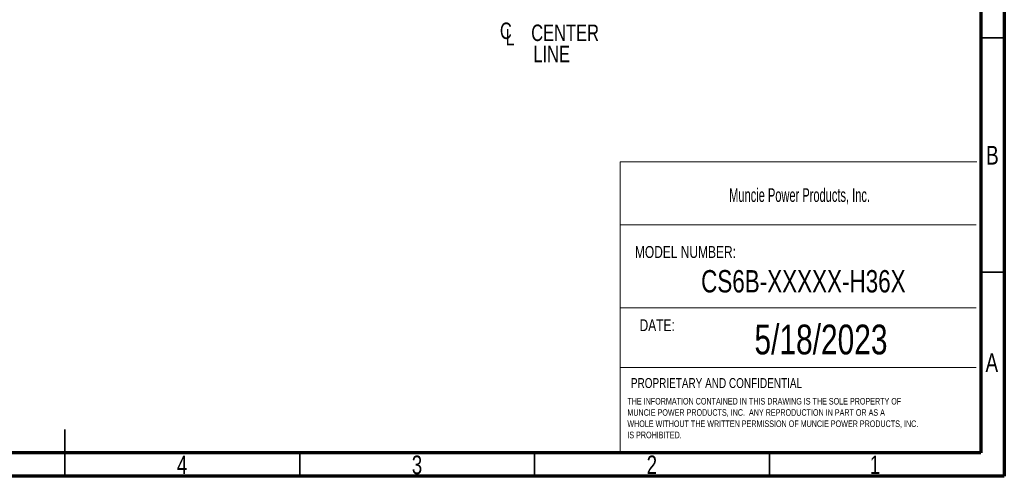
# Model space of a CAD drawing. Header units: inches. Extents: x 0.6 to 16.3, y 0.2 to 11.5.
# Tile 12 of 19: x 8.1 to 16.3, y 0.2 to 4. Entities that reach past the tile are written whole.
import ezdxf

# ---------------------------------------------------------------- set-up
doc = ezdxf.new("R2010")
doc.units = ezdxf.units.IN
doc.header["$MEASUREMENT"] = 0
doc.styles.add('SLDTEXTSTYLE0', font='TXT', dxfattribs={"width": 0.75})
doc.styles.add('SLDTEXTSTYLE1', font='TXT', dxfattribs={"width": 0.605})

# ---------------------------------------------------------------- blocks, each defined once
blk = doc.blocks.new('SW_NOTE_0')
at = {"color": 0, "linetype": 'Continuous', "lineweight": 0, "char_height": 0.055, "attachment_point": 1, "style": 'SLDTEXTSTYLE0'}
for s, insert in [('THE INFORMATION CONTAINED IN THIS DRAWING IS THE SOLE PROPERTY OF', (0, 0.0709)), ('MUNCIE POWER PRODUCTS, INC.  ANY REPRODUCTION IN PART OR AS A', (0, -0.0235)), ('WHOLE WITHOUT THE WRITTEN PERMISSION OF MUNCIE POWER PRODUCTS, INC.', (0, -0.1178)), ('IS PROHIBITED.', (0, -0.2122))]:
    blk.add_mtext(s, dxfattribs=dict(at, insert=insert))
blk = doc.blocks.new('SW_SYMBOL_MOD_CL')
at = {"color": 0, "linetype": 'Continuous', "lineweight": 0, "char_height": 30.8, "attachment_point": 5, "style": 'SLDTEXTSTYLE0'}
for s, insert in [('C', (15.7, 23.6)), ('L', (23.6, 11.8))]:
    blk.add_mtext(s, dxfattribs=dict(at, insert=insert))
blk = doc.blocks.new('SW_NOTE_0_1')
at = {"color": 0, "linetype": 'Continuous', "lineweight": 0, "xscale": 0.004470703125, "yscale": 0.004470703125, "zscale": 0.004470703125}
blk.add_blockref('SW_SYMBOL_MOD_CL', (0, 0.0191), dxfattribs=at)
at = {"color": 0, "linetype": 'Continuous', "lineweight": 0, "char_height": 0.1378, "attachment_point": 2, "style": 'SLDTEXTSTYLE0'}
for s, insert in [('CENTER', (0.5667, 0.1776)), ('LINE', (0.4541, -0.0005))]:
    blk.add_mtext(s, dxfattribs=dict(at, insert=insert))

msp = doc.modelspace()

# ---------------------------------------------------------------- linework, layer by layer
at = {"color": 7, "linetype": 'Continuous', "lineweight": 70}
for p, q in [((16.3386, 11.4961), (16.3386, 0.1969)), ((16.1417, 11.2992), (16.1417, 0.3937)), ((16.1417, 0.3937), (0.7874, 0.3937)), ((16.3386, 0.1969), (0.5906, 0.1969))]:
    msp.add_line(p, q, dxfattribs=at)
at = {"color": 7, "linetype": 'Continuous', "lineweight": 35}
for p, q in [((16.1417, 3.878), (16.3386, 3.878)), ((16.1417, 1.9094), (16.3386, 1.9094)), ((8.4646, 0.1969), (8.4646, 0.5906)), ((8.4646, 0.3937), (8.4646, 0.1969)), ((10.4331, 0.3937), (10.4331, 0.1969)), ((12.4016, 0.3937), (12.4016, 0.1969)), ((14.3701, 0.3937), (14.3701, 0.1969))]:
    msp.add_line(p, q, dxfattribs=at)
at = {"color": 7, "linetype": 'Continuous', "lineweight": 18}
for p, q in [((13.1196, 2.8375), (13.1196, 0.4021)), ((13.1196, 2.8375), (16.1084, 2.8375)), ((13.1196, 2.3076), (16.103, 2.3076)), ((13.1196, 1.61), (16.103, 1.61)), ((13.1196, 1.1103), (16.103, 1.1103))]:
    msp.add_line(p, q, dxfattribs=at)

# ---------------------------------------------------------------- block references
at = {"color": 7, "linetype": 'Continuous', "lineweight": 0}
for name, p in [('SW_NOTE_0_1', (12.0905, 3.8106)), ('SW_NOTE_0', (13.1791, 0.7837))]:
    msp.add_blockref(name, p, dxfattribs=at)

# ---------------------------------------------------------------- texts
for s, insert, char_height, attachment_point, style in [('B', (16.239, 2.9697), 0.1562, 2, 'SLDTEXTSTYLE0'), ('Muncie Power Products, Inc.', (14.0326, 2.6142), 0.114583, 1, 'SLDTEXTSTYLE1'), ('MODEL NUMBER:', (13.2424, 2.1295), 0.1, 1, 'SLDTEXTSTYLE0'), ('CS6B-XXXXX-H36X', (14.6544, 1.9278), 0.1875, 2, 'SLDTEXTSTYLE0'), ('DATE:', (13.2814, 1.5152), 0.1, 1, 'SLDTEXTSTYLE0'), ('5/18/2023', (14.8021, 1.4703), 0.25, 2, 'SLDTEXTSTYLE0'), ('A', (16.2338, 1.2299), 0.1562, 2, 'SLDTEXTSTYLE0'), ('PROPRIETARY AND CONFIDENTIAL', (13.2085, 1.0213), 0.083333, 1, 'SLDTEXTSTYLE0'), ('4', (9.4472, 0.3713), 0.1562, 2, 'SLDTEXTSTYLE0'), ('3', (11.4157, 0.3713), 0.1562, 2, 'SLDTEXTSTYLE0'), ('2', (13.3843, 0.3713), 0.1562, 2, 'SLDTEXTSTYLE0'), ('1', (15.2543, 0.3713), 0.1562, 2, 'SLDTEXTSTYLE0')]:
    msp.add_mtext(s, dxfattribs=dict(at, insert=insert, char_height=char_height, attachment_point=attachment_point, style=style))

doc.saveas('drawing.dxf')
